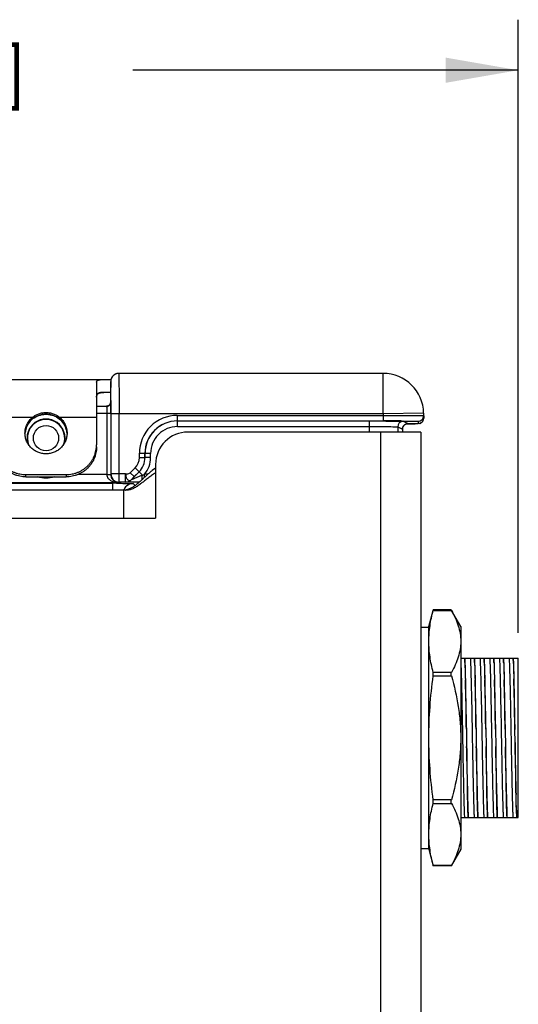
# Model space of a CAD drawing. Header units: inches. Extents: x 0 to 22, y 0 to 17.
# Tile 7 of 32: x 8.6 to 9.8, y 7.4 to 9.8. Entities that reach past the tile are written whole.
import ezdxf

# ---------------------------------------------------------------- set-up
doc = ezdxf.new("R2010")
doc.units = ezdxf.units.IN
doc.header["$LTSCALE"] = 1.21
doc.header["$MEASUREMENT"] = 0
doc.layers.get('0').update_dxf_attribs({"linetype": 'CONTINUOUS'})
for name, color, linetype in [('02___PRT_ALL_AXES', 7, 'CONTINUOUS'), ('03___PRT_ALL_CURVES', 7, 'CONTINUOUS'), ('DIMENSIONS', 7, 'CONTINUOUS'), ('FEATURES', 7, 'CONTINUOUS')]:
    doc.layers.add(name, color=color, linetype=linetype)
doc.styles.get("Standard").update_dxf_attribs({"font": 'txt', "width": 0.8})
doc.dimstyles.new('DIMSTYLE_1', dxfattribs={"dimtxt": 0.125, "dimasz": 0.18, "dimexe": 0.125, "dimexo": 0.0625, "dimgap": 0.0625, "dimtad": 0, "dimtih": 1, "dimtoh": 1, "dimzin": 4, "dimdsep": 46, "dimtxsty": 'STANDARD', "dimblk": '_FILLED', "dimblk1": '_FILLED', "dimblk2": '_FILLED', "dimcen": 0.09, "dimadec": 0, "dimazin": 0, "dimtp": 0.001, "dimtm": 0.001, "dimtfac": 1, "dimtofl": 0, "dimtmove": 0, "dimatfit": 3, "dimldrblk": '_FILLED', "dimfxl": 1, "dimtolj": 1, "dimtzin": 4, "dimarcsym": 0})

# ---------------------------------------------------------------- blocks, each defined once
blk = doc.blocks.new('_FILLED')
at = {"color": 0, "linetype": 'ByBlock'}
blk.add_solid([(0, 0), (-1, 0.17361), (-1, -0.17361)], dxfattribs=at)
blk = doc.blocks.new('*D11')
at = {"layer": 'DIMENSIONS', "color": 2, "linetype": 'Continuous'}
for p, q in [((6.6786, 6.8047), (6.6786, 9.8014)), ((9.8355, 8.2844), (9.8355, 9.8014)), ((6.6786, 9.6764), (7.6321, 9.6764)), ((9.8355, 9.6764), (8.8821, 9.6764))]:
    blk.add_line(p, q, dxfattribs=at)
at = {"layer": 'DIMENSIONS', "color": 2, "linetype": 'Continuous', "xscale": 0.18, "yscale": 0.18, "zscale": 0.18, "rotation": 180}
blk.add_blockref('_FILLED', (6.6786, 9.6764), dxfattribs=at)
at = {"layer": 'DIMENSIONS', "color": 2, "linetype": 'Continuous', "xscale": 0.18, "yscale": 0.18, "zscale": 0.18}
blk.add_blockref('_FILLED', (9.8355, 9.6764), dxfattribs=at)
at = {"layer": 'DIMENSIONS', "color": 2, "linetype": 'Continuous', "insert": (8.2571, 9.7389), "char_height": 0.125, "width": 1.125, "attachment_point": 2, "line_spacing_factor": 0.9}
blk.add_mtext('3.16{\\Ftxt.shx;\\W1.000000;\\H0.125000; }[80.2]', dxfattribs=at)

msp = doc.modelspace()

# ---------------------------------------------------------------- linework, layer by layer
at = {"color": 7, "linetype": 'Continuous'}
for p, q in [((9.5014, 8.9264), (8.8475, 8.9264)), ((9.5014, 8.8264), (9.5014, 8.9264)), ((8.8275, 8.8964), (8.8275, 8.9064)), ((8.8275, 8.9064), (8.8277, 8.9039)), ((8.8275, 8.9057), (8.8275, 8.903)), ((8.8275, 8.8547), (8.8275, 8.903)), ((8.8275, 8.8964), (8.8275, 8.8964)), ((8.8277, 8.9039), (8.828, 8.8915)), ((8.7926, 8.8454), (8.818, 8.8454)), ((8.8175, 8.8449), (8.8176, 8.8417)), ((8.8176, 8.8417), (8.8177, 8.8284)), ((8.8184, 8.8454), (8.818, 8.8454)), ((8.8275, 8.8548), (8.8275, 8.8547)), ((8.8275, 8.8547), (8.8277, 8.8284)), ((8.8282, 8.8597), (8.8282, 8.8506)), ((8.6663, 8.8252), (8.6676, 8.8253)), ((8.6676, 8.8253), (8.6692, 8.8252)), ((8.7926, 8.8284), (8.8277, 8.8284)), ((8.8177, 8.8284), (8.8177, 8.6766)), ((8.8277, 8.8284), (8.8277, 8.6766)), ((8.8282, 8.8284), (8.8282, 8.8264)), ((8.8282, 8.8264), (8.8282, 8.6776)), ((9.5014, 8.8264), (8.8282, 8.8264)), ((8.8482, 8.6576), (8.8482, 8.8264)), ((8.9923, 8.8226), (8.9923, 8.8088)), ((8.9923, 8.8226), (9.5014, 8.8226)), ((9.6013, 8.8281), (9.5014, 8.8264)), ((9.5014, 8.8264), (9.5014, 8.8226)), ((9.5014, 8.8226), (9.5014, 8.8088)), ((9.6013, 8.8281), (9.6016, 8.816)), ((8.6283, 8.808), (8.6292, 8.809)), ((8.6283, 8.808), (8.6284, 8.8082)), ((8.6292, 8.809), (8.6321, 8.8119)), ((8.7069, 8.808), (8.7069, 8.8082)), ((8.9923, 8.8088), (9.5014, 8.8088)), ((8.9924, 8.795), (8.9924, 8.8087)), ((8.9924, 8.795), (9.4672, 8.795)), ((9.4672, 8.7814), (9.4672, 8.8087)), ((9.5017, 8.8087), (9.5056, 8.8087)), ((9.5372, 8.7942), (9.5372, 8.7814)), ((9.5372, 8.7942), (9.5489, 8.7884)), ((9.551, 8.808), (9.5627, 8.8022)), ((9.5582, 8.8014), (9.5662, 8.8014)), ((9.5627, 8.8022), (9.5608, 8.802)), ((9.5662, 8.8014), (9.5755, 8.8016)), ((9.5755, 8.8016), (9.5803, 8.8016)), ((9.5877, 8.8081), (9.5878, 8.8019)), ((9.5489, 8.7884), (9.5489, 8.7814)), ((9.5489, 8.7884), (9.5489, 8.7884)), ((8.8985, 8.7182), (8.8985, 8.7288)), ((8.8985, 8.7288), (8.9123, 8.7288)), ((8.9123, 8.7182), (8.9123, 8.7288)), ((8.9123, 8.7288), (8.9124, 8.7287)), ((8.9124, 8.7182), (8.9124, 8.7287)), ((8.9262, 8.7287), (8.9124, 8.7287)), ((8.9262, 8.7182), (8.9262, 8.7287)), ((8.8985, 8.7182), (8.9123, 8.7182)), ((8.9123, 8.7182), (8.9124, 8.7182)), ((8.9262, 8.7182), (8.9124, 8.7182)), ((8.8177, 8.6761), (8.7459, 8.6761)), ((8.8177, 8.6766), (8.8277, 8.6766)), ((8.8177, 8.6761), (8.8277, 8.6762)), ((8.8282, 8.6776), (8.8277, 8.6766)), ((8.8642, 8.6776), (8.8282, 8.6776)), ((8.8642, 8.6576), (8.8642, 8.6776)), ((8.876, 8.6807), (8.8879, 8.6926)), ((8.876, 8.6807), (8.8857, 8.671)), ((8.8784, 8.6635), (8.8978, 8.6828)), ((8.8784, 8.6635), (8.8857, 8.671)), ((8.8857, 8.671), (8.8976, 8.6829)), ((8.8879, 8.6926), (8.8976, 8.6829)), ((8.8976, 8.6829), (8.8978, 8.6828)), ((8.9059, 8.6747), (8.8978, 8.6828)), ((8.9111, 8.6693), (8.9111, 8.677)), ((8.9195, 8.677), (8.9111, 8.677)), ((6.9503, 8.6546), (8.8331, 8.6546)), ((8.8475, 8.6561), (8.5078, 8.6561)), ((8.8331, 8.6384), (8.8331, 8.6546)), ((8.8482, 8.6576), (8.8475, 8.6561)), ((8.8642, 8.6576), (8.8482, 8.6576)), ((8.8643, 8.6576), (8.8642, 8.6576)), ((8.8784, 8.6635), (8.8784, 8.6635)), ((8.8831, 8.6538), (8.888, 8.6488)), ((9.6143, 8.3005), (9.625, 8.3403)), ((9.625, 8.3403), (9.6253, 8.3416)), ((9.625, 8.3403), (9.6701, 8.3403)), ((9.6693, 8.3416), (9.6253, 8.3416)), ((9.6701, 8.3403), (9.6694, 8.3415)), ((9.6931, 8.3005), (9.6701, 8.3403)), ((9.5946, 8.2985), (9.6143, 8.2985)), ((9.6143, 7.7493), (9.6143, 8.3005)), ((9.6931, 8.3005), (9.6931, 7.7493)), ((9.6931, 8.2219), (9.8355, 8.2219)), ((9.7029, 8.2219), (9.7034, 8.2111)), ((9.7034, 8.2111), (9.7033, 8.2219)), ((9.7269, 8.2219), (9.7274, 8.2111)), ((9.7274, 8.2111), (9.7272, 8.2219)), ((9.7509, 8.2219), (9.7514, 8.2111)), ((9.7514, 8.2111), (9.7512, 8.2219)), ((9.7748, 8.2219), (9.7754, 8.2111)), ((9.7754, 8.2111), (9.7752, 8.2219)), ((9.7988, 8.2219), (9.7993, 8.2111)), ((9.7993, 8.2111), (9.7992, 8.2219)), ((9.8228, 8.2219), (9.8234, 8.2089)), ((9.8234, 8.2089), (9.8231, 8.2219)), ((9.8234, 8.2089), (9.8244, 8.1712)), ((9.8355, 7.8278), (9.8355, 8.2219)), ((9.6701, 8.1868), (9.625, 8.1868)), ((9.625, 8.1783), (9.6701, 8.1783)), ((9.707, 8.0461), (9.7077, 8.0036)), ((9.7309, 8.0463), (9.7317, 8.0035)), ((9.7549, 8.0464), (9.7557, 8.0034)), ((9.7789, 8.0465), (9.7797, 8.0032)), ((9.8029, 8.0466), (9.8036, 8.0031)), ((9.8275, 8.0136), (9.8269, 8.0454)), ((9.6701, 7.8714), (9.625, 7.8714)), ((9.7101, 7.8813), (9.7115, 7.8278)), ((9.7341, 7.8814), (9.7355, 7.8278)), ((9.758, 7.8815), (9.7595, 7.8278)), ((9.782, 7.8816), (9.7834, 7.8278)), ((9.806, 7.8816), (9.8074, 7.8278)), ((9.625, 7.8629), (9.6701, 7.8629)), ((9.8309, 7.8464), (9.8314, 7.8278)), ((9.8317, 7.8278), (9.8309, 7.8464)), ((9.6931, 7.8278), (9.8355, 7.8278)), ((9.5946, 7.7513), (9.6143, 7.7513)), ((9.6143, 7.7493), (9.6253, 7.7082)), ((9.6931, 7.7493), (9.6693, 7.7082)), ((9.6701, 7.7095), (9.625, 7.7095)), ((9.6253, 7.7082), (9.625, 7.7095)), ((9.6693, 7.7082), (9.6253, 7.7082)), ((9.6693, 7.7082), (9.6701, 7.7095))]:
    msp.add_line(p, q, dxfattribs=at)
at = {"color": 3, "linetype": 'Continuous'}
for p, q in [((9.5946, 8.7814), (9.0186, 8.7814)), ((9.4946, 8.7814), (9.4946, 5.6024)), ((9.5946, 8.7814), (9.5946, 5.6024)), ((8.9386, 8.7014), (8.9386, 8.5684)), ((8.9386, 8.6924), (8.9305, 8.6864)), ((8.9043, 8.6628), (8.9001, 8.6589)), ((6.9644, 8.6384), (8.8596, 8.6384)), ((8.8596, 8.6384), (8.8596, 8.5684)), ((6.9646, 8.5684), (8.9386, 8.5684))]:
    msp.add_line(p, q, dxfattribs=at)
at = {"color": 7, "linetype": 'Continuous'}
for points in [[(8.8475, 8.9264), (8.8469, 8.9264), (8.8463, 8.9263), (8.8456, 8.9263), (8.845, 8.9262), (8.8444, 8.9261), (8.8437, 8.926), (8.8431, 8.9259), (8.8425, 8.9257), (8.842, 8.9256), (8.8414, 8.9254), (8.8408, 8.9252), (8.8403, 8.925), (8.8397, 8.9248), (8.8392, 8.9245), (8.8387, 8.9243), (8.8381, 8.924), (8.8376, 8.9238), (8.8372, 8.9235), (8.8367, 8.9232), (8.8362, 8.9229), (8.8358, 8.9225), (8.8353, 8.9222), (8.8349, 8.9219), (8.8345, 8.9215), (8.8341, 8.9212), (8.8337, 8.9208), (8.8333, 8.9204), (8.8329, 8.92), (8.8326, 8.9196), (8.8322, 8.9192), (8.8319, 8.9188), (8.8316, 8.9184), (8.8313, 8.918), (8.831, 8.9176), (8.8307, 8.9172), (8.8304, 8.9167), (8.8302, 8.9163), (8.8299, 8.9159), (8.8297, 8.9154), (8.8295, 8.915), (8.8293, 8.9145), (8.8291, 8.9141)], [(8.8291, 8.9141), (8.8289, 8.9136), (8.8287, 8.9131), (8.8286, 8.9127), (8.8284, 8.9122), (8.8283, 8.9118), (8.8282, 8.9113), (8.8281, 8.9109), (8.828, 8.9104), (8.8279, 8.91), (8.8278, 8.9096), (8.8277, 8.9091), (8.8277, 8.9087), (8.8276, 8.9083), (8.8276, 8.9079), (8.8276, 8.9075), (8.8276, 8.9071), (8.8275, 8.9067), (8.8275, 8.9063), (8.8275, 8.9057)], [(8.8249, 8.8484), (8.8239, 8.8475), (8.8229, 8.8467), (8.8218, 8.8462), (8.8206, 8.8458), (8.8195, 8.8455), (8.8184, 8.8454)], [(8.824, 8.8475), (8.823, 8.8468), (8.8219, 8.8462)], [(8.8275, 8.8547), (8.8275, 8.8543), (8.8274, 8.8535), (8.8273, 8.8525), (8.8269, 8.8515), (8.8264, 8.8504), (8.8257, 8.8493), (8.8249, 8.8484)], [(8.6321, 8.8119), (8.6352, 8.8145), (8.6386, 8.8169), (8.6421, 8.8189), (8.6458, 8.8207), (8.6497, 8.8223), (8.6537, 8.8235), (8.6578, 8.8244), (8.662, 8.825), (8.6663, 8.8252)], [(8.6692, 8.8252), (8.6735, 8.8249), (8.6777, 8.8243), (8.6818, 8.8234), (8.6858, 8.8222), (8.6897, 8.8206), (8.6934, 8.8188), (8.6969, 8.8167), (8.7002, 8.8144), (8.7033, 8.8117)], [(8.7033, 8.8117), (8.7062, 8.8089), (8.7069, 8.808)], [(9.5489, 8.7884), (9.5489, 8.7886), (9.549, 8.7898), (9.5492, 8.791), (9.5495, 8.7921), (9.5498, 8.7932), (9.5502, 8.7943), (9.5508, 8.7952), (9.5513, 8.7962), (9.552, 8.797), (9.5527, 8.7978), (9.5534, 8.7985), (9.5542, 8.7992), (9.555, 8.7998)], [(9.555, 8.7998), (9.5558, 8.8003), (9.5566, 8.8007), (9.5574, 8.8011), (9.5581, 8.8014), (9.5588, 8.8016), (9.5595, 8.8018), (9.56, 8.8019), (9.5604, 8.8019), (9.5607, 8.802), (9.5609, 8.802), (9.5611, 8.802), (9.5611, 8.802), (9.5611, 8.802)], [(9.5917, 8.8025), (9.5925, 8.8028), (9.5934, 8.8031), (9.5943, 8.8036), (9.5952, 8.8041)], [(9.5952, 8.8041), (9.5961, 8.8047), (9.5969, 8.8054), (9.5978, 8.8063), (9.5986, 8.8072), (9.5993, 8.8082), (9.6, 8.8093), (9.6006, 8.8106), (9.601, 8.8119), (9.6013, 8.8132), (9.6015, 8.8147), (9.6016, 8.816)]]:
    msp.add_lwpolyline(points, dxfattribs=at)
msp.add_circle((8.6676, 8.7664), 0.0312, dxfattribs=at)
for centre, radius, start, end in [((8.8475, 8.9064), 0.02, 95.9167, 162.0196), ((8.8475, 8.9064), 0.02, 90.0043, 95.916), ((9.5014, 8.8264), 0.1, 1, 90), ((8.8477, 8.9064), 0.0201, 162.0742, 179.9435), ((5.2024, 8.8495), 3.6258, 0.1616, 0.6643), ((8.8182, 8.8547), 0.00933, 351.7547, 359.8445), ((0.1951, 8.8268), 8.6331, 0.01019, 0.15786), ((8.6676, 8.77), 0.0554, 90.0039, 93.8467), ((8.6676, 8.7699), 0.0555, 86.1664, 89.9934), ((8.9923, 8.7288), 0.0938, 89.9948, 179.9981), ((9.5877, 8.8218), 0.0138, 269.999, 0.9989), ((8.6665, 8.7745), 0.0508, 138.5222, 173.6776), ((8.6676, 8.7664), 0.047, 343.5169, 196.4831), ((8.6676, 8.7664), 0.0462, 339.4298, 200.57), ((8.665, 8.7759), 0.0489, 134.5174, 138.5784), ((8.6703, 8.7759), 0.0488, 41.4209, 45.4824), ((8.6688, 8.7745), 0.0508, 6.3075, 41.4778), ((8.9922, 8.7288), 0.08, 89.9915, 179.9991), ((8.9924, 8.7287), 0.08, 89.9983, 179.9971), ((8.9924, 8.7287), 0.0662, 89.9953, 179.9978), ((9.5019, -0.1918), 9.0006, 89.72557, 90.00309), ((9.551, 8.7942), 0.0138, 90.014, 179.993), ((9.5627, 8.7884), 0.0138, 127.4985, 179.9945), ((9.5878, 8.8157), 0.0138, 300.0443, 0.9973), ((8.8623, 8.7182), 0.0362, 315.0025, 359.9975), ((8.8623, 8.7182), 0.05, 315.0019, 359.9981), ((8.8624, 8.7182), 0.05, 314.9975, 0.0025), ((8.8624, 8.7182), 0.0638, 319.8109, 359.9999), ((8.8477, 8.6766), 0.03, 179.9996, 180.9915), ((8.8504, 8.6768), 0.0227, 180.4448, 186.36), ((8.8482, 8.6776), 0.02, 180.0171, 269.99), ((8.2878, 10.0703), 1.5263, 293.8886, 294.1036), ((8.8331, 5.8461), 2.8085, 89.8296, 90.0011), ((8.848, 8.6759), 0.0198, 249.8652, 268.4232), ((8.848, 8.7), 0.044, 261.5985, 269.3353), ((8.8832, 8.6287), 0.0251, 132.0223, 143.9538), ((8.8642, 8.6776), 0.02, 270.0043, 314.9957), ((8.8643, 8.6776), 0.02, 270.0043, 314.9957), ((8.8831, 8.6288), 0.025, 90.0138, 132.0142), ((8.8831, 8.6287), 0.0251, 149.9968, 155.9829), ((8.883, 8.6288), 0.025, 143.9884, 149.9972), ((13.9245, 8.3044), 4.2221, 181.2661, 181.8447), ((13.9486, 8.3043), 4.2222, 181.2651, 181.8451), ((13.9727, 8.3043), 4.2224, 181.2641, 181.8456), ((13.9969, 8.3042), 4.2225, 181.2631, 181.8459), ((14.0211, 8.3042), 4.2227, 181.2621, 181.8463), ((14.9282, 8.3285), 5.1062, 181.3426, 181.7656), ((-1.7479, 7.547), 11.5827, 1.48096, 1.67185)]:
    msp.add_arc(centre, radius, start, end, dxfattribs=at)
at = {"color": 3, "linetype": 'Continuous'}
for centre, radius, start, end in [((9.0186, 8.7014), 0.08, 90, 180), ((8.8597, 8.6783), 0.04, 269.9434, 283.6706)]:
    msp.add_arc(centre, radius, start, end, dxfattribs=at)
at = {"color": 7, "linetype": 'Continuous'}
for points, knots in [([(8.8475, 8.9264), (8.8476, 8.9264), (8.8476, 8.9261), (8.8476, 8.9258), (8.8476, 8.9252), (8.8477, 8.9244), (8.8477, 8.9233), (8.8478, 8.9214), (8.8478, 8.9185), (8.8479, 8.9143), (8.8479, 8.9093), (8.848, 8.9034), (8.848, 8.8969), (8.8481, 8.8896), (8.8481, 8.8788), (8.8482, 8.8641), (8.8482, 8.8456), (8.8482, 8.8329), (8.8482, 8.8264)], [0, 0, 0, 0, 0.001252, 0.004874, 0.010885, 0.019277, 0.030029, 0.043115, 0.076172, 0.118124, 0.168582, 0.227046, 0.292966, 0.365693, 0.444535, 0.617445, 0.805006, 1, 1, 1, 1]), ([(8.818, 8.8454), (8.8178, 8.8454), (8.8176, 8.8453), (8.8175, 8.845), (8.8175, 8.8449)], [0, 0, 0, 0, 0.500188, 1, 1, 1, 1]), ([(8.6639, 8.8253), (8.6608, 8.8251), (8.6547, 8.8241), (8.6459, 8.8212), (8.6391, 8.8175), (8.6341, 8.8138), (8.6319, 8.8118), (8.6308, 8.8107)], [0, 0, 0, 0, 0.251872, 0.501988, 0.75075, 0.875269, 1, 1, 1, 1]), ([(8.7045, 8.8107), (8.7034, 8.8118), (8.7011, 8.8138), (8.6962, 8.8175), (8.6894, 8.8212), (8.6806, 8.8241), (8.6744, 8.8251), (8.6713, 8.8253)], [0, 0, 0, 0, 0.124731, 0.24925, 0.498011, 0.748129, 1, 1, 1, 1]), ([(9.5014, 8.8226), (9.5079, 8.8226), (9.5207, 8.8226), (9.5392, 8.8226), (9.5539, 8.8226), (9.5647, 8.8226), (9.5719, 8.8225), (9.5785, 8.8225), (9.5843, 8.8225), (9.5894, 8.8224), (9.5935, 8.8223), (9.5965, 8.8223), (9.5984, 8.8222), (9.5995, 8.8222), (9.6003, 8.8222), (9.6009, 8.8222), (9.6012, 8.8221), (9.6015, 8.8221), (9.6015, 8.8221)], [0, 0, 0, 0, 0.194983, 0.382528, 0.555407, 0.634234, 0.706957, 0.772868, 0.831336, 0.881796, 0.92376, 0.956828, 0.969924, 0.980684, 0.989083, 0.995104, 0.998736, 1, 1, 1, 1]), ([(8.6158, 8.7786), (8.616, 8.7813), (8.6169, 8.7867), (8.619, 8.7931), (8.6214, 8.798), (8.6241, 8.8027), (8.6265, 8.806), (8.6283, 8.808)], [0, 0, 0, 0, 0.249143, 0.498669, 0.623825, 0.749213, 1, 1, 1, 1]), ([(8.7069, 8.808), (8.7088, 8.8059), (8.7114, 8.8024), (8.7142, 8.7974), (8.7166, 8.7922), (8.7187, 8.7853), (8.7195, 8.7797), (8.7196, 8.7768)], [0, 0, 0, 0, 0.250825, 0.376218, 0.50136, 0.750849, 1, 1, 1, 1]), ([(9.4672, 8.795), (9.4717, 8.795), (9.4806, 8.7949), (9.4934, 8.7949), (9.5053, 8.7948), (9.5157, 8.7948), (9.5233, 8.7947), (9.5284, 8.7946), (9.5313, 8.7945), (9.5337, 8.7944), (9.5355, 8.7944), (9.5365, 8.7943), (9.5371, 8.7943), (9.5372, 8.7942)], [0, 0, 0, 0, 0.192887, 0.378577, 0.550072, 0.700902, 0.825384, 0.876235, 0.918832, 0.952774, 0.977747, 0.993526, 1, 1, 1, 1]), ([(9.5056, 8.8087), (9.5088, 8.8086), (9.5149, 8.8086), (9.5237, 8.8085), (9.5314, 8.8085), (9.5379, 8.8084), (9.5432, 8.8083), (9.5468, 8.8082), (9.5489, 8.8082), (9.5499, 8.8081), (9.5506, 8.8081), (9.5509, 8.8081), (9.551, 8.808)], [0, 0, 0, 0, 0.212627, 0.406108, 0.576924, 0.721972, 0.838618, 0.924758, 0.955883, 0.978849, 0.993564, 1, 1, 1, 1]), ([(9.545, 8.8087), (9.5481, 8.8087), (9.554, 8.8086), (9.5624, 8.8086), (9.5697, 8.8085), (9.5751, 8.8084), (9.5788, 8.8084), (9.5811, 8.8083), (9.583, 8.8083), (9.5847, 8.8083), (9.5859, 8.8082), (9.5869, 8.8082), (9.5873, 8.8081), (9.5877, 8.8081), (9.5877, 8.8081)], [0, 0, 0, 0, 0.217645, 0.414354, 0.586792, 0.732041, 0.793685, 0.847648, 0.893707, 0.931664, 0.961365, 0.982688, 0.995558, 1, 1, 1, 1]), ([(9.5878, 8.8019), (9.5878, 8.8019), (9.5875, 8.8019), (9.5872, 8.8018), (9.5866, 8.8018), (9.5858, 8.8018), (9.5847, 8.8017), (9.5827, 8.8017), (9.5797, 8.8016), (9.5755, 8.8016), (9.5704, 8.8015), (9.5646, 8.8014), (9.5604, 8.8014), (9.5582, 8.8014)], [0, 0, 0, 0, 0.004341, 0.016823, 0.037529, 0.066413, 0.103408, 0.148405, 0.261893, 0.405592, 0.577867, 0.776762, 1, 1, 1, 1]), ([(8.6876, 8.6706), (8.6813, 8.6682), (8.6676, 8.6657), (8.654, 8.6682), (8.6477, 8.6706)], [0, 0, 0, 0, 0.499905, 1, 1, 1, 1]), ([(8.8177, 8.6761), (8.8178, 8.6745), (8.8184, 8.6715), (8.8212, 8.6664), (8.8265, 8.6616), (8.8338, 8.6582), (8.839, 8.6569), (8.8415, 8.6565)], [0, 0, 0, 0, 0.138807, 0.27274, 0.524549, 0.76501, 1, 1, 1, 1]), ([(8.8279, 8.6742), (8.8279, 8.6739), (8.8281, 8.6724), (8.8285, 8.671), (8.8288, 8.6699)], [0, 0, 0, 0, 0.258318, 1, 1, 1, 1]), ([(8.8642, 8.6776), (8.8653, 8.6777), (8.8693, 8.6777), (8.8738, 8.6786), (8.876, 8.6807)], [0, 0, 0, 0, 0.260379, 1, 1, 1, 1]), ([(8.8642, 8.6776), (8.8646, 8.6763), (8.8647, 8.6736), (8.8653, 8.6696), (8.8669, 8.6663), (8.8689, 8.6637), (8.8712, 8.662), (8.8737, 8.6613), (8.8763, 8.6618), (8.8777, 8.6628), (8.8784, 8.6635)], [0, 0, 0, 0, 0.163627, 0.319876, 0.463936, 0.591063, 0.70004, 0.797285, 0.890551, 1, 1, 1, 1]), ([(8.9059, 8.6747), (8.9032, 8.6736), (8.8993, 8.6719), (8.894, 8.6698), (8.8902, 8.6682), (8.8871, 8.6669), (8.8846, 8.6659), (8.8829, 8.6652), (8.8813, 8.6646), (8.8801, 8.6641), (8.8793, 8.6638), (8.8788, 8.6636), (8.8786, 8.6636), (8.8784, 8.6634), (8.8784, 8.6635)], [0, 0, 0, 0, 0.289599, 0.432568, 0.573202, 0.709789, 0.775519, 0.838472, 0.896993, 0.94828, 0.969268, 0.985669, 0.996311, 1, 1, 1, 1]), ([(8.9053, 8.6638), (8.9054, 8.6646), (8.9057, 8.6682), (8.9058, 8.6719), (8.9059, 8.6747)], [0, 0, 0, 0, 0.221838, 1, 1, 1, 1]), ([(8.8288, 8.6699), (8.8299, 8.6668), (8.8334, 8.6614), (8.8387, 8.6582), (8.8412, 8.6573)], [0, 0, 0, 0, 0.556085, 1, 1, 1, 1]), ([(8.8415, 8.6546), (8.8443, 8.6546), (8.8497, 8.6546), (8.8574, 8.6545), (8.8645, 8.6544), (8.8706, 8.6543), (8.875, 8.6542), (8.878, 8.6541), (8.8797, 8.6541), (8.881, 8.654), (8.8821, 8.6539), (8.8827, 8.6538), (8.883, 8.6538), (8.8831, 8.6538)], [0, 0, 0, 0, 0.200921, 0.389842, 0.561107, 0.709577, 0.83082, 0.880062, 0.921216, 0.953968, 0.9781, 0.993442, 1, 1, 1, 1]), ([(8.898, 8.6571), (8.896, 8.6571), (8.892, 8.6571), (8.8862, 8.6571), (8.8807, 8.6572), (8.8757, 8.6572), (8.8719, 8.6573), (8.8692, 8.6574), (8.8676, 8.6574), (8.8662, 8.6574), (8.8652, 8.6575), (8.8646, 8.6575), (8.8644, 8.6576), (8.8643, 8.6576), (8.8643, 8.6576)], [0, 0, 0, 0, 0.178993, 0.351939, 0.51586, 0.666698, 0.798787, 0.855487, 0.904444, 0.944463, 0.974329, 0.992984, 0.997947, 1, 1, 1, 1]), ([(9.6143, 8.2635), (9.6143, 8.27), (9.6148, 8.2828), (9.6177, 8.3086), (9.6217, 8.3277), (9.625, 8.3403)], [0, 0, 0, 0, 0.24791, 0.496802, 1, 1, 1, 1]), ([(9.6701, 8.3403), (9.6735, 8.3341), (9.6798, 8.3218), (9.6872, 8.3026), (9.692, 8.2832), (9.6931, 8.27), (9.6931, 8.2635)], [0, 0, 0, 0, 0.261126, 0.513778, 0.759089, 1, 1, 1, 1]), ([(9.625, 8.1868), (9.6217, 8.1994), (9.6177, 8.2185), (9.6148, 8.2443), (9.6143, 8.2571), (9.6143, 8.2635)], [0, 0, 0, 0, 0.5032, 0.752091, 1, 1, 1, 1]), ([(9.6931, 8.2635), (9.6931, 8.257), (9.692, 8.2439), (9.6872, 8.2245), (9.6798, 8.2053), (9.6735, 8.193), (9.6701, 8.1868)], [0, 0, 0, 0, 0.240911, 0.486222, 0.738874, 1, 1, 1, 1]), ([(9.6931, 8.2191), (9.6933, 8.2145), (9.6937, 8.2039), (9.6945, 8.1778), (9.6955, 8.1372), (9.6966, 8.0817), (9.6977, 8.0209), (9.6988, 7.9605), (9.6998, 7.913), (9.7006, 7.8794), (9.7011, 7.8588), (9.7017, 7.8419), (9.7021, 7.8321), (9.7024, 7.8278)], [0, 0, 0, 0, 0.035372, 0.081399, 0.200281, 0.346299, 0.506804, 0.666309, 0.809467, 0.871007, 0.924131, 0.967557, 1, 1, 1, 1]), ([(9.7034, 8.2111), (9.7036, 8.208), (9.7041, 8.1938), (9.7044, 8.1796), (9.7046, 8.1684)], [0, 0, 0, 0, 0.215554, 1, 1, 1, 1]), ([(9.7169, 8.2219), (9.7171, 8.2176), (9.7176, 8.2075), (9.7181, 8.1903), (9.7187, 8.1693), (9.7198, 8.1244), (9.7208, 8.0705), (9.7219, 8.009), (9.7228, 7.9625), (9.7236, 7.9194), (9.7245, 7.8819), (9.7252, 7.8551), (9.7258, 7.8379), (9.7262, 7.8309), (9.7263, 7.8278)], [0, 0, 0, 0, 0.032819, 0.076872, 0.130823, 0.193335, 0.418306, 0.540974, 0.661349, 0.772617, 0.869177, 0.946475, 0.976491, 1, 1, 1, 1]), ([(9.7274, 8.2111), (9.7275, 8.208), (9.7281, 8.1938), (9.7284, 8.1795), (9.7286, 8.1684)], [0, 0, 0, 0, 0.215482, 1, 1, 1, 1]), ([(9.7409, 8.2219), (9.7411, 8.2176), (9.7415, 8.2075), (9.7421, 8.1903), (9.7427, 8.1693), (9.7437, 8.1244), (9.7448, 8.0705), (9.7459, 8.009), (9.7467, 7.9625), (9.7476, 7.9194), (9.7485, 7.8819), (9.7492, 7.8551), (9.7498, 7.8379), (9.7501, 7.8309), (9.7503, 7.8278)], [0, 0, 0, 0, 0.032819, 0.076873, 0.130825, 0.193337, 0.418307, 0.540974, 0.661347, 0.772615, 0.869175, 0.946475, 0.976491, 1, 1, 1, 1]), ([(9.7514, 8.2111), (9.7515, 8.208), (9.7521, 8.1938), (9.7524, 8.1795), (9.7526, 8.1683)], [0, 0, 0, 0, 0.215413, 1, 1, 1, 1]), ([(9.7648, 8.2219), (9.7651, 8.2176), (9.7655, 8.2075), (9.7661, 8.1903), (9.7667, 8.1693), (9.7677, 8.1244), (9.7687, 8.0705), (9.7699, 8.009), (9.7707, 7.9625), (9.7716, 7.9194), (9.7724, 7.8819), (9.7732, 7.8551), (9.7738, 7.8379), (9.7741, 7.8309), (9.7743, 7.8278)], [0, 0, 0, 0, 0.032819, 0.076873, 0.130826, 0.193339, 0.418308, 0.540973, 0.661346, 0.772613, 0.869174, 0.946474, 0.976491, 1, 1, 1, 1]), ([(9.7754, 8.2111), (9.7755, 8.208), (9.776, 8.1937), (9.7763, 8.1794), (9.7765, 8.1682)], [0, 0, 0, 0, 0.215346, 1, 1, 1, 1]), ([(9.7888, 8.2219), (9.7891, 8.2176), (9.7895, 8.2075), (9.7901, 8.1903), (9.7906, 8.1693), (9.7917, 8.1244), (9.7927, 8.0705), (9.7938, 8.009), (9.7947, 7.9625), (9.7955, 7.9194), (9.7964, 7.8819), (9.7971, 7.8551), (9.7978, 7.8379), (9.7981, 7.8309), (9.7983, 7.8278)], [0, 0, 0, 0, 0.032819, 0.076874, 0.130827, 0.19334, 0.418309, 0.540973, 0.661344, 0.772612, 0.869173, 0.946474, 0.976491, 1, 1, 1, 1]), ([(9.7993, 8.2111), (9.7995, 8.2081), (9.8, 8.1937), (9.8003, 8.1794), (9.8005, 8.1681)], [0, 0, 0, 0, 0.215282, 1, 1, 1, 1]), ([(9.8128, 8.2219), (9.813, 8.2176), (9.8135, 8.2075), (9.814, 8.1903), (9.8146, 8.1693), (9.8157, 8.1244), (9.8167, 8.0705), (9.8178, 8.009), (9.8187, 7.9625), (9.8195, 7.9194), (9.8204, 7.8819), (9.8211, 7.8551), (9.8217, 7.8379), (9.8221, 7.8309), (9.8222, 7.8278)], [0, 0, 0, 0, 0.03282, 0.076874, 0.130828, 0.193342, 0.418309, 0.540973, 0.661343, 0.77261, 0.869172, 0.946474, 0.976491, 1, 1, 1, 1]), ([(9.625, 8.1783), (9.6252, 8.1799), (9.6254, 8.1823), (9.6253, 8.1851), (9.6251, 8.1863), (9.625, 8.1868)], [0, 0, 0, 0, 0.576416, 0.815278, 1, 1, 1, 1]), ([(9.6693, 8.1832), (9.6693, 8.1839), (9.6694, 8.1852), (9.6698, 8.1864), (9.6701, 8.1868)], [0, 0, 0, 0, 0.557394, 1, 1, 1, 1]), ([(9.6143, 8.0249), (9.6143, 8.0505), (9.6163, 8.1018), (9.6217, 8.1529), (9.625, 8.1783)], [0, 0, 0, 0, 0.499983, 1, 1, 1, 1]), ([(9.6701, 8.1783), (9.6699, 8.1787), (9.6695, 8.1803), (9.6693, 8.182), (9.6693, 8.1832)], [0, 0, 0, 0, 0.261168, 1, 1, 1, 1]), ([(9.6701, 8.1783), (9.6771, 8.1533), (9.6858, 8.1153), (9.692, 8.0638), (9.6931, 8.0378), (9.6931, 8.0249)], [0, 0, 0, 0, 0.499902, 0.749952, 1, 1, 1, 1]), ([(9.7046, 8.1684), (9.7048, 8.1594), (9.705, 8.1404), (9.7055, 8.1107), (9.7062, 8.079), (9.7067, 8.0572), (9.707, 8.0461)], [0, 0, 0, 0, 0.221711, 0.46626, 0.727783, 1, 1, 1, 1]), ([(9.707, 8.0461), (9.7068, 8.0572), (9.7066, 8.079), (9.7063, 8.1107), (9.7055, 8.1404), (9.7049, 8.1594), (9.7046, 8.1684)], [0, 0, 0, 0, 0.272209, 0.533718, 0.778266, 1, 1, 1, 1]), ([(9.7286, 8.1684), (9.7287, 8.1593), (9.729, 8.1403), (9.7294, 8.1107), (9.7302, 8.0791), (9.7307, 8.0573), (9.7309, 8.0463)], [0, 0, 0, 0, 0.221768, 0.466321, 0.727817, 1, 1, 1, 1]), ([(9.7309, 8.0463), (9.7308, 8.0573), (9.7306, 8.0791), (9.7303, 8.1107), (9.7295, 8.1404), (9.7289, 8.1593), (9.7286, 8.1684)], [0, 0, 0, 0, 0.272175, 0.533657, 0.778209, 1, 1, 1, 1]), ([(9.7526, 8.1683), (9.7527, 8.1593), (9.753, 8.1403), (9.7534, 8.1107), (9.7542, 8.0791), (9.7547, 8.0574), (9.7549, 8.0464)], [0, 0, 0, 0, 0.221822, 0.46638, 0.72785, 1, 1, 1, 1]), ([(9.7549, 8.0464), (9.7548, 8.0574), (9.7546, 8.0791), (9.7543, 8.1107), (9.7535, 8.1403), (9.7528, 8.1593), (9.7526, 8.1683)], [0, 0, 0, 0, 0.272142, 0.533598, 0.778155, 1, 1, 1, 1]), ([(9.7765, 8.1682), (9.7767, 8.1592), (9.777, 8.1403), (9.7774, 8.1107), (9.7782, 8.0792), (9.7787, 8.0575), (9.7789, 8.0465)], [0, 0, 0, 0, 0.221875, 0.466437, 0.727882, 1, 1, 1, 1]), ([(9.7789, 8.0465), (9.7788, 8.0575), (9.7786, 8.0792), (9.7782, 8.1108), (9.7774, 8.1403), (9.7768, 8.1592), (9.7765, 8.1682)], [0, 0, 0, 0, 0.272111, 0.533541, 0.778102, 1, 1, 1, 1]), ([(9.8005, 8.1681), (9.8007, 8.1591), (9.8009, 8.1402), (9.8014, 8.1107), (9.8021, 8.0792), (9.8026, 8.0576), (9.8029, 8.0466)], [0, 0, 0, 0, 0.221927, 0.466492, 0.727912, 1, 1, 1, 1]), ([(9.8029, 8.0466), (9.8027, 8.0576), (9.8025, 8.0792), (9.8022, 8.1108), (9.8014, 8.1402), (9.8008, 8.1591), (9.8005, 8.1681)], [0, 0, 0, 0, 0.27208, 0.533486, 0.77805, 1, 1, 1, 1]), ([(9.8244, 8.1712), (9.8246, 8.1619), (9.8249, 8.1425), (9.8253, 8.112), (9.8261, 8.0793), (9.8266, 8.0569), (9.8269, 8.0454)], [0, 0, 0, 0, 0.2202, 0.464506, 0.726675, 1, 1, 1, 1]), ([(9.8269, 8.0454), (9.8267, 8.0569), (9.8264, 8.0793), (9.8261, 8.112), (9.8253, 8.1425), (9.8247, 8.1619), (9.8244, 8.1712)], [0, 0, 0, 0, 0.273318, 0.535474, 0.779779, 1, 1, 1, 1]), ([(9.625, 7.8714), (9.6217, 7.8969), (9.6163, 7.9479), (9.6143, 7.9992), (9.6143, 8.0249)], [0, 0, 0, 0, 0.500019, 1, 1, 1, 1]), ([(9.6931, 8.0249), (9.6931, 8.0119), (9.692, 7.986), (9.6858, 7.9344), (9.6771, 7.8964), (9.6701, 7.8714)], [0, 0, 0, 0, 0.250048, 0.500098, 1, 1, 1, 1]), ([(9.8275, 8.0136), (9.8276, 8.002), (9.8279, 7.9792), (9.8283, 7.9459), (9.829, 7.9146), (9.8296, 7.8945), (9.8299, 7.885)], [0, 0, 0, 0, 0.270543, 0.531822, 0.777084, 1, 1, 1, 1]), ([(9.8299, 7.885), (9.8295, 7.905), (9.8293, 7.9363), (9.8283, 7.9792), (9.8277, 8.002), (9.8275, 8.0136)], [0, 0, 0, 0, 0.468165, 0.729452, 1, 1, 1, 1]), ([(9.7077, 8.0036), (9.7079, 7.9925), (9.7081, 7.9708), (9.7087, 7.93), (9.7095, 7.9003), (9.7101, 7.8813)], [0, 0, 0, 0, 0.272212, 0.533724, 1, 1, 1, 1]), ([(9.7101, 7.8813), (9.71, 7.8903), (9.7098, 7.9094), (9.7094, 7.939), (9.7085, 7.9708), (9.708, 7.9925), (9.7077, 8.0036)], [0, 0, 0, 0, 0.221709, 0.466257, 0.727782, 1, 1, 1, 1]), ([(9.7317, 8.0035), (9.7319, 7.9924), (9.7321, 7.9707), (9.7326, 7.93), (9.7335, 7.9004), (9.7341, 7.8814)], [0, 0, 0, 0, 0.272178, 0.533663, 1, 1, 1, 1]), ([(9.7341, 7.8814), (9.7339, 7.8904), (9.7337, 7.9094), (9.7334, 7.939), (9.7325, 7.9707), (9.7319, 7.9924), (9.7317, 8.0035)], [0, 0, 0, 0, 0.221765, 0.466318, 0.727816, 1, 1, 1, 1]), ([(9.7557, 8.0034), (9.7558, 7.9923), (9.7561, 7.9706), (9.7566, 7.93), (9.7575, 7.9004), (9.758, 7.8815)], [0, 0, 0, 0, 0.272145, 0.533604, 1, 1, 1, 1]), ([(9.758, 7.8815), (9.7579, 7.8905), (9.7577, 7.9094), (9.7573, 7.939), (9.7565, 7.9706), (9.7559, 7.9923), (9.7557, 8.0034)], [0, 0, 0, 0, 0.22182, 0.466377, 0.727849, 1, 1, 1, 1]), ([(9.7797, 8.0032), (9.7798, 7.9922), (9.7801, 7.9706), (9.7806, 7.93), (9.7815, 7.9005), (9.782, 7.8816)], [0, 0, 0, 0, 0.272113, 0.533547, 1, 1, 1, 1]), ([(9.782, 7.8816), (9.7819, 7.8906), (9.7817, 7.9095), (9.7813, 7.939), (9.7805, 7.9706), (9.7799, 7.9922), (9.7797, 8.0032)], [0, 0, 0, 0, 0.221873, 0.466434, 0.72788, 1, 1, 1, 1]), ([(9.8036, 8.0031), (9.8038, 7.9921), (9.804, 7.9705), (9.8046, 7.93), (9.8054, 7.9005), (9.806, 7.8816)], [0, 0, 0, 0, 0.272082, 0.533492, 1, 1, 1, 1]), ([(9.806, 7.8816), (9.8059, 7.8906), (9.8057, 7.9095), (9.8053, 7.939), (9.8044, 7.9705), (9.8039, 7.9921), (9.8036, 8.0031)], [0, 0, 0, 0, 0.221924, 0.466489, 0.727911, 1, 1, 1, 1]), ([(9.625, 7.8629), (9.6251, 7.8634), (9.6253, 7.8646), (9.6254, 7.8675), (9.6252, 7.8698), (9.625, 7.8714)], [0, 0, 0, 0, 0.184722, 0.423585, 1, 1, 1, 1]), ([(9.6693, 7.8665), (9.6693, 7.8669), (9.6694, 7.8686), (9.6697, 7.8702), (9.6701, 7.8714)], [0, 0, 0, 0, 0.234781, 1, 1, 1, 1]), ([(9.7119, 7.8278), (9.7118, 7.8295), (9.7115, 7.833), (9.7112, 7.8386), (9.711, 7.8446), (9.7108, 7.8511), (9.7106, 7.8581), (9.7103, 7.8682), (9.7102, 7.876), (9.7101, 7.8813)], [0, 0, 0, 0, 0.094499, 0.198298, 0.311114, 0.432697, 0.562722, 0.700853, 1, 1, 1, 1]), ([(9.7358, 7.8278), (9.7357, 7.8295), (9.7355, 7.833), (9.7352, 7.8386), (9.735, 7.8446), (9.7347, 7.8511), (9.7345, 7.8581), (9.7343, 7.8682), (9.7341, 7.876), (9.7341, 7.8814)], [0, 0, 0, 0, 0.094473, 0.198255, 0.311063, 0.432645, 0.562675, 0.700817, 1, 1, 1, 1]), ([(9.7598, 7.8278), (9.7597, 7.8295), (9.7595, 7.8331), (9.7592, 7.8386), (9.759, 7.8447), (9.7587, 7.8512), (9.7585, 7.8581), (9.7583, 7.8683), (9.7581, 7.8761), (9.758, 7.8815)], [0, 0, 0, 0, 0.094448, 0.198214, 0.311013, 0.432594, 0.56263, 0.700782, 1, 1, 1, 1]), ([(9.7838, 7.8278), (9.7837, 7.8295), (9.7834, 7.8331), (9.7832, 7.8386), (9.7829, 7.8447), (9.7827, 7.8512), (9.7825, 7.8582), (9.7822, 7.8684), (9.7821, 7.8762), (9.782, 7.8816)], [0, 0, 0, 0, 0.094424, 0.198174, 0.310965, 0.432545, 0.562586, 0.700749, 1, 1, 1, 1]), ([(9.8078, 7.8278), (9.8077, 7.8295), (9.8074, 7.8331), (9.8071, 7.8386), (9.8069, 7.8447), (9.8067, 7.8512), (9.8065, 7.8582), (9.8062, 7.8684), (9.8061, 7.8763), (9.806, 7.8816)], [0, 0, 0, 0, 0.094401, 0.198136, 0.310919, 0.432497, 0.562544, 0.700717, 1, 1, 1, 1]), ([(9.8309, 7.8464), (9.8308, 7.8492), (9.8303, 7.8621), (9.83, 7.875), (9.8299, 7.885)], [0, 0, 0, 0, 0.22286, 1, 1, 1, 1]), ([(9.6143, 7.7862), (9.6143, 7.7926), (9.6148, 7.8055), (9.6177, 7.8312), (9.6217, 7.8503), (9.625, 7.8629)], [0, 0, 0, 0, 0.24791, 0.496802, 1, 1, 1, 1]), ([(9.6701, 7.8629), (9.6698, 7.8634), (9.6694, 7.8646), (9.6693, 7.8658), (9.6693, 7.8665)], [0, 0, 0, 0, 0.442606, 1, 1, 1, 1]), ([(9.6701, 7.8629), (9.6735, 7.8568), (9.6798, 7.8444), (9.6872, 7.8253), (9.692, 7.8058), (9.6931, 7.7927), (9.6931, 7.7862)], [0, 0, 0, 0, 0.261126, 0.513778, 0.759089, 1, 1, 1, 1]), ([(9.625, 7.7095), (9.6217, 7.7221), (9.6177, 7.7412), (9.6148, 7.7669), (9.6143, 7.7798), (9.6143, 7.7862)], [0, 0, 0, 0, 0.5032, 0.752091, 1, 1, 1, 1]), ([(9.6931, 7.7862), (9.6931, 7.7797), (9.692, 7.7666), (9.6872, 7.7471), (9.6798, 7.728), (9.6735, 7.7156), (9.6701, 7.7095)], [0, 0, 0, 0, 0.240911, 0.486222, 0.738874, 1, 1, 1, 1])]:
    msp.add_open_spline(points, degree=3, knots=knots, dxfattribs=at)
for points in [[(8.8175, 8.8449), (8.8187, 8.8449), (8.8199, 8.8451), (8.821, 8.8455)], [(8.821, 8.8455), (8.8226, 8.8461), (8.8241, 8.8471), (8.8252, 8.8484)], [(8.8252, 8.8484), (8.8264, 8.8498), (8.8272, 8.8516), (8.8274, 8.8534)], [(9.5543, 8.7993), (9.5555, 8.8003), (9.5569, 8.801), (9.5584, 8.8015)], [(9.5584, 8.8015), (9.5598, 8.8019), (9.5612, 8.8022), (9.5627, 8.8022)], [(9.5947, 8.8038), (9.5926, 8.8026), (9.5902, 8.8019), (9.5878, 8.8019)], [(9.6694, 8.3415), (9.6694, 8.3415), (9.6693, 8.3416), (9.6693, 8.3416)]]:
    msp.add_open_spline(points, degree=3, dxfattribs=at)
at = {"color": 3, "linetype": 'Continuous'}
for points, knots in [([(8.9386, 8.6799), (8.9353, 8.678), (8.9289, 8.674), (8.9199, 8.6676), (8.9116, 8.661), (8.9061, 8.6567), (8.9035, 8.6546)], [0, 0, 0, 0, 0.265411, 0.520528, 0.765603, 1, 1, 1, 1]), ([(8.9305, 8.6864), (8.9281, 8.6845), (8.9234, 8.6807), (8.9168, 8.6747), (8.9105, 8.6687), (8.9063, 8.6648), (8.9043, 8.6628)], [0, 0, 0, 0, 0.261832, 0.516018, 0.762272, 1, 1, 1, 1]), ([(8.9035, 8.6546), (8.9007, 8.6525), (8.8952, 8.6484), (8.8867, 8.643), (8.8793, 8.6397), (8.8732, 8.638), (8.87, 8.6375), (8.8685, 8.6374)], [0, 0, 0, 0, 0.2677, 0.52035, 0.761326, 0.880146, 1, 1, 1, 1]), ([(8.9001, 8.6589), (8.8976, 8.6567), (8.8928, 8.6524), (8.8853, 8.6467), (8.8787, 8.6429), (8.8733, 8.6407), (8.8705, 8.6398), (8.8691, 8.6395)], [0, 0, 0, 0, 0.268921, 0.522905, 0.764363, 0.882333, 1, 1, 1, 1]), ([(8.8685, 8.6374), (8.867, 8.6372), (8.8641, 8.6371), (8.8611, 8.6373), (8.8596, 8.6375)], [0, 0, 0, 0, 0.490234, 1, 1, 1, 1])]:
    msp.add_open_spline(points, degree=3, knots=knots, dxfattribs=at)
at = {"layer": '02___PRT_ALL_AXES', "color": 7, "linetype": 'Continuous'}
for p, q in [((8.5426, 8.818), (8.6344, 8.818)), ((8.7009, 8.818), (8.7926, 8.818))]:
    msp.add_line(p, q, dxfattribs=at)
for points, knots in [([(8.6156, 8.7786), (8.6156, 8.7805), (8.6158, 8.7842), (8.6168, 8.7898), (8.6183, 8.7952), (8.6205, 8.8004), (8.6232, 8.8054), (8.6275, 8.8115), (8.6315, 8.8156), (8.6344, 8.818)], [0, 0, 0, 0, 0.12463, 0.249309, 0.374077, 0.498952, 0.623994, 0.749289, 1, 1, 1, 1]), ([(8.6344, 8.818), (8.6367, 8.8199), (8.6417, 8.8233), (8.6499, 8.827), (8.6586, 8.8292), (8.6646, 8.8297), (8.6676, 8.8297)], [0, 0, 0, 0, 0.249268, 0.498918, 0.749225, 1, 1, 1, 1]), ([(8.6676, 8.8297), (8.6706, 8.8297), (8.6766, 8.8292), (8.6854, 8.827), (8.6936, 8.8233), (8.6986, 8.8199), (8.7009, 8.818)], [0, 0, 0, 0, 0.250767, 0.501075, 0.750728, 1, 1, 1, 1]), ([(8.7009, 8.818), (8.7038, 8.8156), (8.7078, 8.8115), (8.7121, 8.8054), (8.7148, 8.8004), (8.7169, 8.7952), (8.7185, 8.7898), (8.7194, 8.7842), (8.7196, 8.7805), (8.7196, 8.7786)], [0, 0, 0, 0, 0.250711, 0.376006, 0.501048, 0.625923, 0.750691, 0.87537, 1, 1, 1, 1]), ([(8.6676, 8.7274), (8.6642, 8.7274), (8.6591, 8.7279), (8.6525, 8.7295), (8.6477, 8.7312), (8.6431, 8.7334), (8.6387, 8.736), (8.6346, 8.739), (8.6296, 8.7435), (8.6241, 8.75), (8.6201, 8.7574), (8.6178, 8.7637), (8.6166, 8.7686), (8.6158, 8.7736), (8.6156, 8.7769), (8.6156, 8.7786)], [0, 0, 0, 0, 0.125817, 0.188805, 0.251704, 0.314523, 0.377273, 0.439944, 0.502521, 0.627242, 0.751618, 0.813775, 0.875881, 0.93795, 1, 1, 1, 1]), ([(8.7196, 8.7786), (8.7196, 8.7769), (8.7195, 8.7736), (8.7187, 8.7686), (8.7175, 8.7637), (8.7152, 8.7574), (8.7111, 8.75), (8.7057, 8.7435), (8.7007, 8.739), (8.6966, 8.736), (8.6922, 8.7334), (8.6876, 8.7312), (8.6828, 8.7295), (8.6761, 8.7279), (8.671, 8.7274), (8.6676, 8.7274)], [0, 0, 0, 0, 0.06205, 0.124119, 0.186225, 0.248382, 0.372758, 0.497479, 0.560056, 0.622727, 0.685477, 0.748296, 0.811195, 0.874183, 1, 1, 1, 1])]:
    msp.add_open_spline(points, degree=3, knots=knots, dxfattribs=at)
at = {"layer": '03___PRT_ALL_CURVES', "color": 40, "linetype": 'Continuous'}
for p, q in [((8.9386, 8.6924), (8.9386, 8.5684)), ((8.8596, 8.6384), (8.8596, 8.5684))]:
    msp.add_line(p, q, dxfattribs=at)
at = {"layer": 'FEATURES', "color": 7, "linetype": 'Continuous'}
for p, q in [((7.7016, 8.9114), (8.8282, 8.9114)), ((8.7926, 8.9046), (8.7926, 8.75)), ((8.8275, 8.8794), (8.8108, 8.8794)), ((8.6176, 8.6706), (8.6176, 8.6762)), ((8.6176, 8.6762), (8.7176, 8.6762)), ((8.6176, 8.6706), (8.7176, 8.6706)), ((8.7176, 8.6762), (8.7176, 8.6706))]:
    msp.add_line(p, q, dxfattribs=at)
for points, knots in [([(8.7926, 8.9046), (8.7926, 8.9049), (8.7927, 8.9055), (8.7929, 8.9064), (8.7933, 8.9072), (8.7938, 8.9079), (8.7944, 8.9085), (8.7952, 8.9091), (8.7962, 8.9096), (8.7973, 8.91), (8.7985, 8.9104), (8.7999, 8.9107), (8.8014, 8.9109), (8.8037, 8.9112), (8.8069, 8.9113), (8.8095, 8.9114), (8.8108, 8.9114)], [0, 0, 0, 0, 0.043341, 0.084608, 0.125, 0.165914, 0.208755, 0.254763, 0.304931, 0.359973, 0.42037, 0.48639, 0.558155, 0.635652, 0.807365, 1, 1, 1, 1]), ([(8.8108, 8.8794), (8.8094, 8.8794), (8.8074, 8.8793), (8.8048, 8.8792), (8.803, 8.879), (8.8013, 8.8787), (8.7998, 8.8784), (8.7984, 8.8779), (8.7971, 8.8774), (8.7961, 8.8768), (8.7951, 8.8761), (8.7943, 8.8752), (8.7937, 8.8743), (8.7932, 8.8733), (8.7929, 8.8721), (8.7927, 8.8709), (8.7926, 8.87), (8.7926, 8.8696)], [0, 0, 0, 0, 0.17823, 0.260107, 0.336901, 0.408544, 0.475078, 0.536692, 0.593786, 0.646983, 0.697168, 0.745448, 0.793076, 0.84132, 0.891324, 0.944008, 1, 1, 1, 1]), ([(8.7926, 8.8674), (8.7926, 8.868), (8.7927, 8.8692), (8.7929, 8.8709), (8.7934, 8.8725), (8.7938, 8.8734), (8.794, 8.8739)], [0, 0, 0, 0, 0.27614, 0.532889, 0.772711, 1, 1, 1, 1]), ([(8.794, 8.8739), (8.7943, 8.8744), (8.795, 8.8754), (8.7964, 8.8766), (8.7981, 8.8776), (8.8002, 8.8783), (8.8025, 8.8788), (8.805, 8.8792), (8.8078, 8.8793), (8.8098, 8.8794), (8.8108, 8.8794)], [0, 0, 0, 0, 0.097142, 0.195706, 0.30043, 0.415009, 0.541711, 0.681513, 0.83449, 1, 1, 1, 1]), ([(8.5426, 8.75), (8.5426, 8.7476), (8.5429, 8.7428), (8.544, 8.7356), (8.5457, 8.7286), (8.5482, 8.7217), (8.5514, 8.7152), (8.5552, 8.7089), (8.5596, 8.7031), (8.5645, 8.6977), (8.57, 8.6929), (8.5759, 8.6885), (8.5822, 8.6848), (8.5889, 8.6817), (8.5958, 8.6792), (8.603, 8.6775), (8.6103, 8.6764), (8.6152, 8.6762), (8.6176, 8.6762)], [0, 0, 0, 0, 0.062015, 0.124068, 0.186142, 0.248272, 0.310469, 0.372744, 0.435106, 0.49756, 0.560107, 0.622747, 0.685473, 0.748277, 0.811147, 0.874064, 0.937033, 1, 1, 1, 1]), ([(8.6176, 8.6706), (8.6152, 8.6706), (8.6103, 8.6709), (8.603, 8.6719), (8.5958, 8.6737), (8.5889, 8.6761), (8.5822, 8.6792), (8.5759, 8.683), (8.57, 8.6873), (8.5645, 8.6922), (8.5596, 8.6976), (8.5552, 8.7034), (8.5514, 8.7096), (8.5482, 8.7162), (8.5457, 8.723), (8.544, 8.7301), (8.5429, 8.7372), (8.5426, 8.7421), (8.5426, 8.7445)], [0, 0, 0, 0, 0.062967, 0.125936, 0.188853, 0.251723, 0.314527, 0.377253, 0.439893, 0.50244, 0.564894, 0.627256, 0.689531, 0.751728, 0.813858, 0.875932, 0.937985, 1, 1, 1, 1]), ([(8.7176, 8.6762), (8.7201, 8.6762), (8.725, 8.6764), (8.7323, 8.6775), (8.7394, 8.6792), (8.7464, 8.6817), (8.753, 8.6848), (8.7594, 8.6885), (8.7653, 8.6929), (8.7707, 8.6977), (8.7757, 8.7031), (8.7801, 8.7089), (8.7839, 8.7152), (8.787, 8.7217), (8.7895, 8.7286), (8.7913, 8.7356), (8.7924, 8.7428), (8.7926, 8.7476), (8.7926, 8.75)], [0, 0, 0, 0, 0.062967, 0.125936, 0.188853, 0.251723, 0.314527, 0.377253, 0.439893, 0.50244, 0.564894, 0.627256, 0.689531, 0.751728, 0.813858, 0.875932, 0.937985, 1, 1, 1, 1]), ([(8.7926, 8.7445), (8.7926, 8.7421), (8.7924, 8.7372), (8.7913, 8.7301), (8.7895, 8.723), (8.787, 8.7162), (8.7839, 8.7096), (8.7801, 8.7034), (8.7757, 8.6976), (8.7707, 8.6922), (8.7653, 8.6873), (8.7594, 8.683), (8.753, 8.6792), (8.7464, 8.6761), (8.7394, 8.6737), (8.7323, 8.6719), (8.725, 8.6709), (8.7201, 8.6706), (8.7176, 8.6706)], [0, 0, 0, 0, 0.062015, 0.124068, 0.186142, 0.248272, 0.310469, 0.372744, 0.435106, 0.49756, 0.560107, 0.622747, 0.685473, 0.748277, 0.811147, 0.874064, 0.937033, 1, 1, 1, 1])]:
    msp.add_open_spline(points, degree=3, knots=knots, dxfattribs=at)

# ---------------------------------------------------------------- dimensions: what is measured, and where the dimension line sits
at = {"layer": 'DIMENSIONS', "color": 2, "linetype": 'Continuous'}
dim = msp.add_linear_dim(base=(9.8355, 9.6764), p1=(6.6786, 6.7422), p2=(9.8355, 8.2219), dimstyle='DIMSTYLE_1', dxfattribs=at)
dim.commit()
dim.dimension.update_dxf_attribs({"geometry": '*D11', "text_midpoint": (8.2571, 9.6764), "dimtype": 160})

doc.saveas('drawing.dxf')
